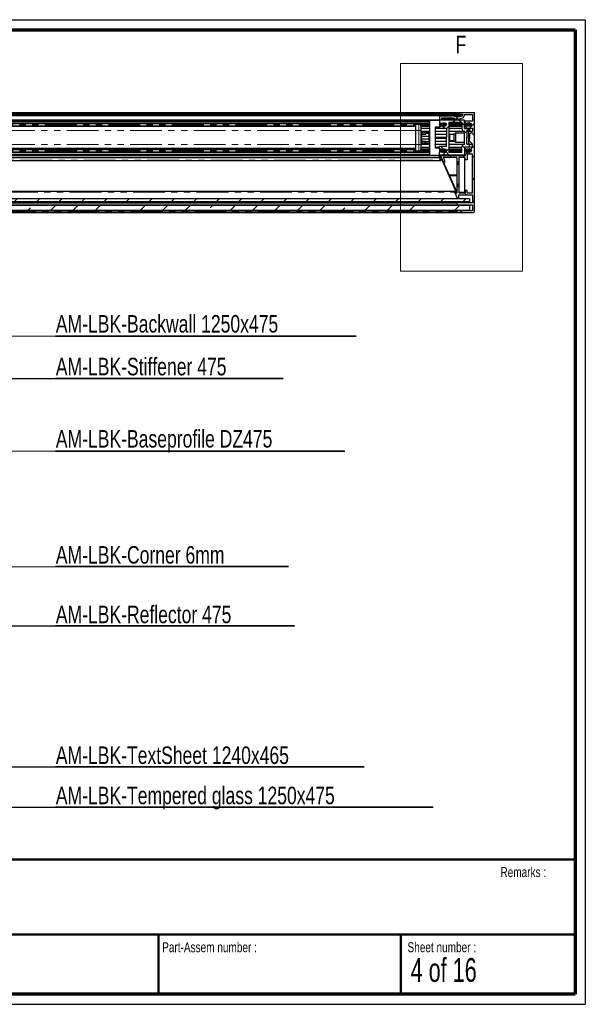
# Paper-space layout 'Section D EZ' of a CAD drawing. Header units: millimetres. Extents: x 7 to 291, y 7 to 204.
# Tile 4 of 4: x 177 to 291, y 7 to 204. Entities that reach past the tile are written whole.
import ezdxf

# ---------------------------------------------------------------- set-up
doc = ezdxf.new("R2010")
doc.units = ezdxf.units.MM
doc.linetypes.add('PHANTOM', pattern=[12.7, 6.35, -1.27, 1.27, -1.27, 1.27, -1.27])
for name, color, linetype in [('LAYER1', 7, 'Continuous'), ('LAYER2', 7, 'Continuous'), ('LOGO', 7, 'Continuous')]:
    doc.layers.add(name, color=color, linetype=linetype)
doc.styles.add('SLDTEXTSTYLE1', font='TXT', dxfattribs={"width": 0.75})
doc.styles.add('SLDTEXTSTYLE3', font='TXT', dxfattribs={"width": 0.678571})
doc.dimstyles.new('SLDDIMSTYLE2', dxfattribs={"dimtxt": 0.18, "dimasz": 3.302, "dimexe": 0, "dimexo": 0.0625, "dimgap": 0, "dimtad": 0, "dimtih": 1, "dimtoh": 1, "dimdec": 0, "dimrnd": 1e-09, "dimzin": 0, "dimdsep": 46, "dimtxsty": 'Standard', "dimsah": 1, "dimcen": 0.09, "dimadec": 0, "dimazin": 0, "dimtfac": 3.302, "dimtdec": 0, "dimtofl": 0, "dimtmove": 0, "dimatfit": 3, "dimfxl": 1, "dimfrac": 2, "dimtolj": 1, "dimtzin": 0, "dimarcsym": 0})
doc.dimstyles.new('SLDDIMSTYLE5', dxfattribs={"dimtxt": 0.18, "dimasz": 1.016, "dimexe": 0, "dimexo": 0.0625, "dimgap": 0, "dimtad": 0, "dimtih": 1, "dimtoh": 1, "dimdec": 0, "dimrnd": 1e-09, "dimzin": 0, "dimdsep": 46, "dimtxsty": 'Standard', "dimblk1": 'DOT', "dimblk2": 'DOT', "dimsah": 1, "dimcen": 0.09, "dimadec": 0, "dimazin": 0, "dimtfac": 1.016, "dimtdec": 0, "dimtofl": 0, "dimtmove": 0, "dimatfit": 3, "dimldrblk": 'DOT', "dimfxl": 1, "dimfrac": 2, "dimtolj": 1, "dimtzin": 0, "dimarcsym": 0})

# ---------------------------------------------------------------- blocks, each defined once
blk = doc.blocks.new('SW_NOTE_0_22')
at = {"layer": 'LOGO', "color": 0}
for p, q in [((0, 0), (57.86, 0)), ((57.86, 0), (0, 0)), ((0, 0), (57.86, 0)), ((57.86, 0), (0, 0)), ((0, 0), (57.86, 0)), ((57.86, 0), (0, 0))]:
    blk.add_line(p, q, dxfattribs=at)
at = {"layer": 'LOGO', "color": 0, "insert": (0.03, 4.24), "char_height": 3.5, "attachment_point": 1, "style": 'SLDTEXTSTYLE1'}
blk.add_mtext('AM-LBK-Baseprofile DZ475', dxfattribs=at)
blk = doc.blocks.new('_Dot')
at = {"color": 0, "linetype": 'ByBlock', "lineweight": -2}
blk.add_line((-0.5, 0), (-1, 0), dxfattribs=at)
at = {"color": 0, "linetype": 'ByBlock', "const_width": 0.5}
blk.add_lwpolyline([(-0.25, 0, 1), (0.25, 0, 1)], format="xyb", close=True, dxfattribs=at)
blk = doc.blocks.new('SW_NOTE_0_23')
at = {"layer": 'LOGO', "color": 0}
for p, q in [((0, 0), (45.5, 0)), ((45.5, 0), (0, 0)), ((0, 0), (45.5, 0)), ((45.5, 0), (0, 0)), ((0, 0), (45.5, 0)), ((45.5, 0), (0, 0))]:
    blk.add_line(p, q, dxfattribs=at)
at = {"layer": 'LOGO', "color": 0, "insert": (0.03, 4.16), "char_height": 3.5, "attachment_point": 1, "style": 'SLDTEXTSTYLE1'}
blk.add_mtext('AM-LBK-Stiffener 475', dxfattribs=at)
blk = doc.blocks.new('SW_NOTE_0_24')
at = {"layer": 'LOGO', "color": 0}
for p, q in [((0, 0), (60.14, 0)), ((60.14, 0), (0, 0)), ((0, 0), (60.14, 0)), ((60.14, 0), (0, 0)), ((0, 0), (60.14, 0)), ((60.14, 0), (0, 0))]:
    blk.add_line(p, q, dxfattribs=at)
at = {"layer": 'LOGO', "color": 0, "insert": (0.03, 4.2), "char_height": 3.5, "attachment_point": 1, "style": 'SLDTEXTSTYLE1'}
blk.add_mtext('AM-LBK-Backwall 1250x475', dxfattribs=at)
blk = doc.blocks.new('SW_NOTE_0_25')
at = {"layer": 'LOGO', "color": 0}
for p, q in [((0, 0), (46.58, 0)), ((46.58, 0), (0, 0)), ((0, 0), (46.58, 0)), ((46.58, 0), (0, 0)), ((0, 0), (46.58, 0)), ((46.58, 0), (0, 0))]:
    blk.add_line(p, q, dxfattribs=at)
at = {"layer": 'LOGO', "color": 0, "insert": (0.03, 4.07), "char_height": 3.5, "attachment_point": 1, "style": 'SLDTEXTSTYLE1'}
blk.add_mtext('AM-LBK-Corner 6mm', dxfattribs=at)
blk = doc.blocks.new('SW_NOTE_0_26')
at = {"layer": 'LOGO', "color": 0}
for p, q in [((0, 0), (47.78, 0)), ((47.78, 0), (0, 0)), ((0, 0), (47.78, 0)), ((47.78, 0), (0, 0)), ((0, 0), (47.78, 0)), ((47.78, 0), (0, 0))]:
    blk.add_line(p, q, dxfattribs=at)
at = {"layer": 'LOGO', "color": 0, "insert": (0.03, 4.03), "char_height": 3.5, "attachment_point": 1, "style": 'SLDTEXTSTYLE1'}
blk.add_mtext('AM-LBK-Reflector 475', dxfattribs=at)
blk = doc.blocks.new('SW_NOTE_0_27')
at = {"layer": 'LOGO', "color": 0}
for p, q in [((0, 0), (61.7, 0)), ((61.7, 0), (0, 0)), ((0, 0), (61.7, 0)), ((61.7, 0), (0, 0)), ((0, 0), (61.7, 0)), ((61.7, 0), (0, 0))]:
    blk.add_line(p, q, dxfattribs=at)
at = {"layer": 'LOGO', "color": 0, "insert": (0.03, 4.07), "char_height": 3.5, "attachment_point": 1, "style": 'SLDTEXTSTYLE1'}
blk.add_mtext('AM-LBK-TextSheet 1240x465', dxfattribs=at)
blk = doc.blocks.new('SW_NOTE_0_28')
at = {"layer": 'LOGO', "color": 0}
for p, q in [((0, 0), (75.51, 0)), ((75.51, 0), (0, 0)), ((0, 0), (75.51, 0)), ((75.51, 0), (0, 0)), ((0, 0), (75.51, 0)), ((75.51, 0), (0, 0))]:
    blk.add_line(p, q, dxfattribs=at)
at = {"layer": 'LOGO', "color": 0, "insert": (0.03, 4.07), "char_height": 3.5, "attachment_point": 1, "style": 'SLDTEXTSTYLE1'}
blk.add_mtext('AM-LBK-Tempered glass 1250x475', dxfattribs=at)

psp = doc.layouts.new('Section D EZ')

# ---------------------------------------------------------------- hatches: boundary and pattern name
at = {"linetype": 'Continuous', "lineweight": 18}
h = psp.add_hatch(dxfattribs=at)
h.set_pattern_fill('ANSI38', angle=90, style=0)
edge = h.paths.add_edge_path(flags=0)
edge.add_line((267.2, 183.04), (267.3, 183.04))
edge.add_line((267.3, 183.04), (267.35, 183.12))
edge.add_line((267.35, 183.12), (267.41, 183.12))
edge.add_line((267.41, 183.12), (267.45, 183.04))
edge.add_line((267.45, 183.04), (267.59, 183.04))
edge.add_arc((267.59, 182.84), 0.2, 0, 90, ccw=False)
edge.add_line((267.79, 182.84), (267.79, 182.77))
edge.add_arc((267.59, 182.77), 0.2, 270, 360, ccw=False)
edge.add_line((267.59, 182.57), (267.58, 182.57))
edge.add_line((267.58, 182.57), (267.53, 182.49))
edge.add_line((267.53, 182.49), (267.47, 182.49))
edge.add_line((267.47, 182.49), (267.43, 182.57))
edge.add_line((267.43, 182.57), (267.33, 182.57))
edge.add_line((267.33, 182.57), (267.28, 182.49))
edge.add_line((267.28, 182.49), (267.22, 182.49))
edge.add_line((267.22, 182.49), (267.17, 182.57))
edge.add_line((267.17, 182.57), (267.07, 182.57))
edge.add_line((267.07, 182.57), (267.03, 182.49))
edge.add_line((267.03, 182.49), (266.97, 182.49))
edge.add_line((266.97, 182.49), (266.92, 182.57))
edge.add_line((266.92, 182.57), (266.82, 182.57))
edge.add_line((266.82, 182.57), (266.77, 182.49))
edge.add_line((266.77, 182.49), (266.71, 182.49))
edge.add_line((266.71, 182.49), (266.67, 182.57))
edge.add_line((266.67, 182.57), (266.56, 182.57))
edge.add_line((266.56, 182.57), (266.52, 182.49))
edge.add_line((266.52, 182.49), (266.39, 182.49))
edge.add_line((266.39, 182.49), (266.39, 182.1))
edge.add_line((266.39, 182.1), (267.99, 182.1))
edge.add_line((267.99, 182.1), (267.99, 181.5))
edge.add_line((267.99, 181.5), (267.39, 180.9))
edge.add_line((267.39, 180.9), (267.39, 180.3))
edge.add_line((267.39, 180.3), (267.49, 180.2))
edge.add_line((267.49, 180.2), (267.39, 180.1))
edge.add_line((267.39, 180.1), (267.39, 179.5))
edge.add_line((267.39, 179.5), (267.99, 178.9))
edge.add_line((267.99, 178.9), (267.99, 178.3))
edge.add_line((267.99, 178.3), (266.39, 178.3))
edge.add_line((266.39, 178.3), (266.39, 177.92))
edge.add_line((266.39, 177.92), (266.44, 177.84))
edge.add_line((266.44, 177.84), (266.54, 177.84))
edge.add_line((266.54, 177.84), (266.58, 177.92))
edge.add_line((266.58, 177.92), (266.64, 177.92))
edge.add_line((266.64, 177.92), (266.69, 177.84))
edge.add_line((266.69, 177.84), (266.79, 177.84))
edge.add_line((266.79, 177.84), (266.84, 177.92))
edge.add_line((266.84, 177.92), (266.9, 177.92))
edge.add_line((266.9, 177.92), (266.94, 177.84))
edge.add_line((266.94, 177.84), (267.05, 177.84))
edge.add_line((267.05, 177.84), (267.09, 177.92))
edge.add_line((267.09, 177.92), (267.15, 177.92))
edge.add_line((267.15, 177.92), (267.2, 177.84))
edge.add_line((267.2, 177.84), (267.3, 177.84))
edge.add_line((267.3, 177.84), (267.35, 177.92))
edge.add_line((267.35, 177.92), (267.41, 177.92))
edge.add_line((267.41, 177.92), (267.45, 177.84))
edge.add_line((267.45, 177.84), (267.59, 177.84))
edge.add_arc((267.59, 177.64), 0.2, 0, 90, ccw=False)
edge.add_line((267.79, 177.64), (267.79, 177.57))
edge.add_arc((267.59, 177.57), 0.2, 270, 360, ccw=False)
edge.add_line((267.59, 177.37), (267.58, 177.37))
edge.add_line((267.58, 177.37), (267.53, 177.29))
edge.add_line((267.53, 177.29), (267.47, 177.29))
edge.add_line((267.47, 177.29), (267.43, 177.37))
edge.add_line((267.43, 177.37), (267.33, 177.37))
edge.add_line((267.33, 177.37), (267.28, 177.29))
edge.add_line((267.28, 177.29), (267.22, 177.29))
edge.add_line((267.22, 177.29), (267.17, 177.37))
edge.add_line((267.17, 177.37), (267.07, 177.37))
edge.add_line((267.07, 177.37), (267.03, 177.29))
edge.add_line((267.03, 177.29), (266.97, 177.29))
edge.add_line((266.97, 177.29), (266.92, 177.37))
edge.add_line((266.92, 177.37), (266.82, 177.37))
edge.add_line((266.82, 177.37), (266.77, 177.29))
edge.add_line((266.77, 177.29), (266.71, 177.29))
edge.add_line((266.71, 177.29), (266.67, 177.37))
edge.add_line((266.67, 177.37), (266.56, 177.37))
edge.add_line((266.56, 177.37), (266.52, 177.29))
edge.add_line((266.52, 177.29), (266.39, 177.29))
edge.add_line((266.39, 177.29), (266.39, 176.9))
edge.add_line((266.39, 176.9), (266.57, 176.9))
edge.add_line((266.57, 176.9), (266.57, 176.64))
edge.add_line((266.57, 176.64), (261.39, 176.64))
edge.add_line((261.39, 176.64), (261.39, 176.2))
edge.add_line((261.39, 176.2), (261.63, 175.66))
edge.add_arc((261.69, 175.68), 0.06, 204, 364)
edge.add_line((261.75, 175.69), (261.71, 176.24))
edge.add_line((261.71, 176.24), (261.81, 176.24))
edge.add_line((261.81, 176.24), (262.28, 175.18))
edge.add_line((262.28, 175.18), (262.39, 175.23))
edge.add_line((262.39, 175.23), (262.39, 175.68))
edge.add_line((262.39, 175.68), (262.14, 176.24))
edge.add_line((262.14, 176.24), (263.31, 176.24))
edge.add_line((263.31, 176.24), (263.39, 176.32))
edge.add_line((263.39, 176.32), (263.47, 176.24))
edge.add_line((263.47, 176.24), (264.89, 176.24))
edge.add_line((264.89, 176.24), (264.89, 172.76))
edge.add_line((264.89, 172.76), (264.97, 172.68))
edge.add_line((264.97, 172.68), (264.89, 172.6))
edge.add_line((264.89, 172.6), (264.89, 169.13))
edge.add_arc((264.85, 169.13), 0.04, 224, 360, ccw=False)
edge.add_line((264.82, 169.1), (264.56, 169.37))
edge.add_arc((264.52, 169.32), 0.06, 44, 204)
edge.add_line((264.46, 169.3), (265.03, 168.02))
edge.add_line((265.03, 168.02), (265.29, 168.02))
edge.add_line((265.29, 168.02), (265.29, 168.72))
edge.add_line((265.29, 168.72), (267.99, 168.72))
edge.add_line((267.99, 168.72), (267.99, 167.12))
edge.add_line((267.99, 167.12), (264.89, 167.12))
edge.add_line((264.89, 167.12), (264.89, 166.72))
edge.add_line((264.89, 166.72), (267.99, 166.72))
edge.add_line((267.99, 166.72), (267.99, 165.52))
edge.add_line((267.99, 165.52), (264.89, 165.52))
edge.add_line((264.89, 165.52), (264.89, 165.4))
edge.add_arc((265.09, 165.4), 0.2, 180, 270)
edge.add_line((265.09, 165.2), (268.19, 165.2))
edge.add_arc((268.19, 165.4), 0.2, 270, 360)
edge.add_line((268.39, 165.4), (268.39, 185.1))
edge.add_arc((268.29, 185.1), 0.1, 0, 90)
edge.add_line((268.29, 185.2), (264.99, 185.2))
edge.add_arc((264.99, 185.1), 0.1, 90, 180)
edge.add_line((264.89, 185.1), (264.89, 184.9))
edge.add_line((264.89, 184.9), (265.99, 184.9))
edge.add_line((265.99, 184.9), (265.99, 184.61))
edge.add_arc((265.93, 184.61), 0.06, 284, 360, ccw=False)
edge.add_line((265.94, 184.55), (265.2, 184.37))
edge.add_arc((265.18, 184.42), 0.06, 270, 284, ccw=False)
edge.add_line((265.18, 184.36), (264.7, 184.36))
edge.add_arc((264.7, 184.42), 0.06, 256, 270, ccw=False)
edge.add_line((264.69, 184.37), (263.89, 184.56))
edge.add_line((263.89, 184.56), (261.39, 184.56))
edge.add_line((261.39, 184.56), (261.39, 183.76))
edge.add_line((261.39, 183.76), (261.89, 183.76))
edge.add_line((261.89, 183.76), (261.89, 184.16))
edge.add_line((261.89, 184.16), (263.84, 184.16))
edge.add_line((263.84, 184.16), (264.44, 184.02))
edge.add_line((264.44, 184.02), (264.44, 183.76))
edge.add_line((264.44, 183.76), (265.44, 183.76))
edge.add_line((265.44, 183.76), (265.44, 184.02))
edge.add_line((265.44, 184.02), (266.04, 184.17))
edge.add_arc((265.93, 184.61), 0.46, 284, 360)
edge.add_line((266.39, 184.61), (266.39, 184.8))
edge.add_line((266.39, 184.8), (267.99, 184.8))
edge.add_line((267.99, 184.8), (267.99, 183.5))
edge.add_line((267.99, 183.5), (266.39, 183.5))
edge.add_line((266.39, 183.5), (266.39, 183.12))
edge.add_line((266.39, 183.12), (266.44, 183.04))
edge.add_line((266.44, 183.04), (266.54, 183.04))
edge.add_line((266.54, 183.04), (266.58, 183.12))
edge.add_line((266.58, 183.12), (266.64, 183.12))
edge.add_line((266.64, 183.12), (266.69, 183.04))
edge.add_line((266.69, 183.04), (266.79, 183.04))
edge.add_line((266.79, 183.04), (266.84, 183.12))
edge.add_line((266.84, 183.12), (266.9, 183.12))
edge.add_line((266.9, 183.12), (266.94, 183.04))
edge.add_line((266.94, 183.04), (267.05, 183.04))
edge.add_line((267.05, 183.04), (267.09, 183.12))
edge.add_line((267.09, 183.12), (267.15, 183.12))
edge.add_line((267.15, 183.12), (267.2, 183.04))
h.paths.add_polyline_path([(266.57, 169.12), (265.29, 169.12), (265.29, 176.24), (266.57, 176.24), (266.57, 175.74), (266.93, 175.74), (266.93, 176.9), (267.99, 176.9), (267.99, 169.12), (266.93, 169.12), (266.93, 169.62), (266.57, 169.62)], flags=0)
h = psp.add_hatch(dxfattribs=at)
h.set_pattern_fill('ANSI38', style=0)
h.paths.add_polyline_path([(265.39, 184.56), (265.39, 184.86), (21.39, 184.86), (21.39, 184.56)], flags=0)
h = psp.add_hatch(dxfattribs=at)
h.set_pattern_fill('ANSI38', style=0)
edge = h.paths.add_edge_path(flags=0)
edge.add_line((262.59, 177.37), (262.58, 177.37))
edge.add_line((262.58, 177.37), (262.53, 177.29))
edge.add_line((262.53, 177.29), (262.47, 177.29))
edge.add_line((262.47, 177.29), (262.43, 177.37))
edge.add_line((262.43, 177.37), (262.33, 177.37))
edge.add_line((262.33, 177.37), (262.28, 177.29))
edge.add_line((262.28, 177.29), (262.22, 177.29))
edge.add_line((262.22, 177.29), (262.17, 177.37))
edge.add_line((262.17, 177.37), (262.07, 177.37))
edge.add_line((262.07, 177.37), (262.03, 177.29))
edge.add_line((262.03, 177.29), (261.97, 177.29))
edge.add_line((261.97, 177.29), (261.92, 177.37))
edge.add_line((261.92, 177.37), (261.82, 177.37))
edge.add_line((261.82, 177.37), (261.77, 177.29))
edge.add_line((261.77, 177.29), (261.71, 177.29))
edge.add_line((261.71, 177.29), (261.67, 177.37))
edge.add_line((261.67, 177.37), (261.56, 177.37))
edge.add_line((261.56, 177.37), (261.52, 177.29))
edge.add_line((261.52, 177.29), (261.39, 177.29))
edge.add_line((261.39, 177.29), (261.39, 176.7))
edge.add_line((261.39, 176.7), (266.39, 176.7))
edge.add_line((266.39, 176.7), (266.39, 178.36))
edge.add_line((266.39, 178.36), (267.39, 178.36))
edge.add_line((267.39, 178.36), (267.39, 178.86))
edge.add_line((267.39, 178.86), (266.95, 178.86))
edge.add_arc((266.95, 178.92), 0.06, 180, 270, ccw=False)
edge.add_line((266.89, 178.92), (266.89, 180.1))
edge.add_line((266.89, 180.1), (266.79, 180.2))
edge.add_line((266.79, 180.2), (266.89, 180.3))
edge.add_line((266.89, 180.3), (266.89, 181.48))
edge.add_arc((266.95, 181.48), 0.06, 90, 180, ccw=False)
edge.add_line((266.95, 181.54), (267.39, 181.54))
edge.add_line((267.39, 181.54), (267.39, 182.04))
edge.add_line((267.39, 182.04), (266.39, 182.04))
edge.add_line((266.39, 182.04), (266.39, 183.7))
edge.add_line((266.39, 183.7), (261.39, 183.7))
edge.add_line((261.39, 183.7), (261.39, 183.12))
edge.add_line((261.39, 183.12), (261.52, 183.12))
edge.add_line((261.52, 183.12), (261.56, 183.04))
edge.add_line((261.56, 183.04), (261.67, 183.04))
edge.add_line((261.67, 183.04), (261.71, 183.12))
edge.add_line((261.71, 183.12), (261.77, 183.12))
edge.add_line((261.77, 183.12), (261.82, 183.04))
edge.add_line((261.82, 183.04), (261.92, 183.04))
edge.add_line((261.92, 183.04), (261.97, 183.12))
edge.add_line((261.97, 183.12), (262.03, 183.12))
edge.add_line((262.03, 183.12), (262.07, 183.04))
edge.add_line((262.07, 183.04), (262.17, 183.04))
edge.add_line((262.17, 183.04), (262.22, 183.12))
edge.add_line((262.22, 183.12), (262.28, 183.12))
edge.add_line((262.28, 183.12), (262.33, 183.04))
edge.add_line((262.33, 183.04), (262.43, 183.04))
edge.add_line((262.43, 183.04), (262.47, 183.12))
edge.add_line((262.47, 183.12), (262.53, 183.12))
edge.add_line((262.53, 183.12), (262.58, 183.04))
edge.add_line((262.58, 183.04), (262.59, 183.04))
edge.add_arc((262.59, 182.84), 0.2, 0, 90, ccw=False)
edge.add_line((262.79, 182.84), (262.79, 182.77))
edge.add_arc((262.59, 182.77), 0.2, -90, 0, ccw=False)
edge.add_line((262.59, 182.57), (262.45, 182.57))
edge.add_line((262.45, 182.57), (262.41, 182.49))
edge.add_line((262.41, 182.49), (262.35, 182.49))
edge.add_line((262.35, 182.49), (262.3, 182.57))
edge.add_line((262.3, 182.57), (262.2, 182.57))
edge.add_line((262.2, 182.57), (262.15, 182.49))
edge.add_line((262.15, 182.49), (262.09, 182.49))
edge.add_line((262.09, 182.49), (262.05, 182.57))
edge.add_line((262.05, 182.57), (261.94, 182.57))
edge.add_line((261.94, 182.57), (261.9, 182.49))
edge.add_line((261.9, 182.49), (261.84, 182.49))
edge.add_line((261.84, 182.49), (261.79, 182.57))
edge.add_line((261.79, 182.57), (261.69, 182.57))
edge.add_line((261.69, 182.57), (261.64, 182.49))
edge.add_line((261.64, 182.49), (261.58, 182.49))
edge.add_line((261.58, 182.49), (261.54, 182.57))
edge.add_line((261.54, 182.57), (261.44, 182.57))
edge.add_line((261.44, 182.57), (261.39, 182.49))
edge.add_line((261.39, 182.49), (261.39, 182))
edge.add_line((261.39, 182), (262.79, 182))
edge.add_line((262.79, 182), (262.79, 180.28))
edge.add_line((262.79, 180.28), (262.87, 180.2))
edge.add_line((262.87, 180.2), (262.79, 180.12))
edge.add_line((262.79, 180.12), (262.79, 178.4))
edge.add_line((262.79, 178.4), (261.39, 178.4))
edge.add_line((261.39, 178.4), (261.39, 177.92))
edge.add_line((261.39, 177.92), (261.44, 177.84))
edge.add_line((261.44, 177.84), (261.54, 177.84))
edge.add_line((261.54, 177.84), (261.58, 177.92))
edge.add_line((261.58, 177.92), (261.64, 177.92))
edge.add_line((261.64, 177.92), (261.69, 177.84))
edge.add_line((261.69, 177.84), (261.79, 177.84))
edge.add_line((261.79, 177.84), (261.84, 177.92))
edge.add_line((261.84, 177.92), (261.9, 177.92))
edge.add_line((261.9, 177.92), (261.94, 177.84))
edge.add_line((261.94, 177.84), (262.05, 177.84))
edge.add_line((262.05, 177.84), (262.09, 177.92))
edge.add_line((262.09, 177.92), (262.15, 177.92))
edge.add_line((262.15, 177.92), (262.2, 177.84))
edge.add_line((262.2, 177.84), (262.3, 177.84))
edge.add_line((262.3, 177.84), (262.35, 177.92))
edge.add_line((262.35, 177.92), (262.41, 177.92))
edge.add_line((262.41, 177.92), (262.45, 177.84))
edge.add_line((262.45, 177.84), (262.59, 177.84))
edge.add_arc((262.59, 177.64), 0.2, 0, 90, ccw=False)
edge.add_line((262.79, 177.64), (262.79, 177.57))
edge.add_arc((262.59, 177.57), 0.2, 270, 360, ccw=False)
edge = h.paths.add_edge_path(flags=0)
edge.add_line((263.29, 177.2), (263.29, 183.2))
edge.add_line((263.29, 183.2), (265.89, 183.2))
edge.add_line((265.89, 183.2), (265.89, 182.04))
edge.add_arc((266.39, 182.04), 0.5, 180, 270)
edge.add_line((266.39, 181.54), (266.39, 178.86))
edge.add_arc((266.39, 178.36), 0.5, 90, 180)
edge.add_line((265.89, 178.36), (265.89, 177.2))
edge.add_line((265.89, 177.2), (263.29, 177.2))
h = psp.add_hatch(dxfattribs=at)
h.set_pattern_fill('ANSI38', style=0)
h.paths.add_polyline_path([(264.91, 169.2), (261.82, 176.14), (261.73, 176.1), (264.82, 169.16)], flags=0)
h = psp.add_hatch(dxfattribs=at)
h.set_pattern_fill('ANSI31', style=0)
h.paths.add_polyline_path([(267.39, 167.32), (267.39, 167.92), (19.39, 167.92), (19.39, 167.32)], flags=0)
h = psp.add_hatch(dxfattribs=at)
h.set_pattern_fill('ANSI35', style=0)
h.paths.add_polyline_path([(19.49, 166.62), (19.39, 166.52), (19.39, 165.72), (19.49, 165.62), (267.29, 165.62), (267.39, 165.72), (267.39, 166.52), (267.29, 166.62)], flags=0)

# ---------------------------------------------------------------- linework, layer by layer
at = {"color": 7, "linetype": 'Continuous', "lineweight": 18}
for p, q in [((253.61, 195.04), (278.04, 195.04)), ((253.61, 195.04), (253.61, 153.47)), ((278.04, 195.04), (278.04, 153.47)), ((253.61, 153.47), (278.04, 153.47))]:
    psp.add_line(p, q, dxfattribs=at)
at = {"color": 7, "linetype": 'Continuous', "lineweight": 25}
for p, q in [((21.79, 185.2), (264.99, 185.2)), ((264.99, 185.2), (268.29, 185.2)), ((265.39, 184.86), (21.39, 184.86)), ((265.39, 184.56), (21.39, 184.56)), ((21.89, 184.9), (264.89, 184.9)), ((25.39, 183.76), (261.39, 183.76)), ((27.29, 183.5), (259.49, 183.5)), ((259.49, 176.7), (259.49, 183.7)), ((259.49, 183.7), (261.39, 183.7)), ((261.39, 184.56), (261.39, 183.76)), ((261.39, 184.56), (263.89, 184.56)), ((261.39, 183.76), (261.89, 183.76)), ((266.39, 183.7), (261.39, 183.7)), ((261.39, 183.7), (261.39, 183.12)), ((261.89, 184.16), (263.84, 184.16)), ((261.89, 183.76), (261.89, 184.16)), ((261.89, 184.02), (264.44, 184.02)), ((261.89, 183.76), (264.44, 183.76)), ((264.44, 184.02), (263.84, 184.16)), ((264.69, 184.37), (263.89, 184.56)), ((264.44, 184.02), (264.44, 183.76)), ((264.44, 183.76), (265.44, 183.76)), ((265.18, 184.36), (264.7, 184.36)), ((264.89, 184.9), (264.89, 185.1)), ((264.89, 184.9), (265.99, 184.9)), ((265.2, 184.37), (265.94, 184.55)), ((265.39, 184.86), (265.39, 184.56)), ((265.44, 184.02), (266.04, 184.17)), ((265.44, 184.02), (265.44, 183.76)), ((265.99, 184.9), (265.99, 184.61)), ((266.39, 184.8), (267.99, 184.8)), ((266.39, 184.61), (266.39, 184.8)), ((266.39, 182.04), (266.39, 183.7)), ((266.39, 183.5), (266.39, 183.12)), ((267.99, 183.5), (266.39, 183.5)), ((267.99, 184.8), (267.99, 183.5)), ((268.39, 165.4), (268.39, 185.1)), ((27.29, 183.12), (259.49, 183.12)), ((27.29, 183.04), (259.49, 183.04)), ((30.09, 182.57), (256.69, 182.57)), ((30.09, 182.49), (256.69, 182.49)), ((256.69, 182.4), (30.09, 182.4)), ((256.69, 182.85), (257.29, 182.85)), ((256.69, 181.6), (256.69, 182.85)), ((256.69, 178.8), (256.69, 181.6)), ((257.67, 182.57), (259.49, 182.57)), ((257.69, 182.49), (259.49, 182.49)), ((257.69, 182.45), (257.69, 181.6)), ((257.69, 182.1), (259.49, 182.1)), ((257.69, 181.6), (257.69, 178.8)), ((257.69, 181.5), (259.49, 181.5)), ((258.69, 181.4), (257.89, 181.4)), ((257.89, 181.24), (257.89, 181.4)), ((257.89, 181.24), (258.69, 181.24)), ((257.89, 180.9), (257.89, 181.24)), ((258.69, 181.24), (258.69, 181.4)), ((259.49, 181.31), (258.69, 181.31)), ((258.69, 180.9), (258.69, 181.24)), ((261.39, 182.3), (260.59, 182.3)), ((260.59, 178.1), (260.59, 182.3)), ((260.59, 182.1), (261.39, 182.1)), ((260.59, 181.5), (262.79, 181.5)), ((261.52, 183.12), (261.39, 183.12)), ((261.39, 183.12), (261.39, 182.49)), ((261.39, 183.04), (261.56, 183.04)), ((261.44, 182.57), (261.39, 182.49)), ((261.39, 182.57), (261.44, 182.57)), ((261.39, 182.49), (261.39, 182)), ((262.79, 182), (261.39, 182)), ((261.44, 182.57), (261.54, 182.57)), ((261.52, 183.12), (261.56, 183.04)), ((261.58, 182.49), (261.54, 182.57)), ((261.54, 182.57), (261.69, 182.57)), ((261.56, 183.04), (261.67, 183.04)), ((261.58, 182.49), (261.64, 182.49)), ((261.64, 182.49), (261.69, 182.57)), ((261.71, 183.12), (261.67, 183.04)), ((261.67, 183.04), (261.82, 183.04)), ((261.69, 182.57), (261.79, 182.57)), ((261.71, 183.12), (261.77, 183.12)), ((261.77, 183.12), (261.82, 183.04)), ((261.84, 182.49), (261.79, 182.57)), ((261.79, 182.57), (261.94, 182.57)), ((261.82, 183.04), (261.92, 183.04)), ((261.84, 182.49), (261.9, 182.49)), ((261.9, 182.49), (261.94, 182.57)), ((261.97, 183.12), (261.92, 183.04)), ((261.92, 183.04), (262.07, 183.04)), ((261.94, 182.57), (262.05, 182.57)), ((261.97, 183.12), (262.03, 183.12)), ((262.03, 183.12), (262.07, 183.04)), ((262.09, 182.49), (262.05, 182.57)), ((262.05, 182.57), (262.2, 182.57)), ((262.07, 183.04), (262.17, 183.04)), ((262.09, 182.49), (262.15, 182.49)), ((262.15, 182.49), (262.2, 182.57)), ((262.22, 183.12), (262.17, 183.04)), ((262.17, 183.04), (262.33, 183.04)), ((262.2, 182.57), (262.3, 182.57)), ((262.22, 183.12), (262.28, 183.12)), ((262.28, 183.12), (262.33, 183.04)), ((262.35, 182.49), (262.3, 182.57)), ((262.3, 182.57), (262.45, 182.57)), ((262.33, 183.04), (262.43, 183.04)), ((262.35, 182.49), (262.41, 182.49)), ((262.41, 182.49), (262.45, 182.57)), ((262.47, 183.12), (262.43, 183.04)), ((262.43, 183.04), (262.58, 183.04)), ((262.45, 182.57), (262.59, 182.57)), ((262.47, 183.12), (262.53, 183.12)), ((262.53, 183.12), (262.58, 183.04)), ((262.58, 183.04), (262.59, 183.04)), ((262.79, 182.84), (262.79, 182.77)), ((262.79, 182), (262.79, 180.28)), ((265.89, 183.2), (263.29, 183.2)), ((263.29, 183.2), (263.29, 177.2)), ((263.29, 183.12), (265.89, 183.12)), ((263.29, 183.04), (265.89, 183.04)), ((263.29, 182.57), (265.89, 182.57)), ((263.29, 182.49), (265.89, 182.49)), ((263.29, 182.1), (265.89, 182.1)), ((263.29, 181.5), (266.39, 181.5)), ((265.89, 183.2), (265.89, 182.04)), ((266.39, 183.12), (266.44, 183.04)), ((266.39, 183.04), (266.44, 183.04)), ((266.39, 182.57), (266.56, 182.57)), ((266.39, 182.1), (266.39, 182.49)), ((266.39, 182.49), (266.52, 182.49)), ((266.39, 182.1), (267.99, 182.1)), ((266.39, 182.04), (267.39, 182.04)), ((266.39, 178.86), (266.39, 181.54)), ((266.54, 183.04), (266.44, 183.04)), ((266.56, 182.57), (266.52, 182.49)), ((266.54, 183.04), (266.58, 183.12)), ((266.54, 183.04), (266.69, 183.04)), ((266.67, 182.57), (266.56, 182.57)), ((266.64, 183.12), (266.58, 183.12)), ((266.69, 183.04), (266.64, 183.12)), ((266.67, 182.57), (266.71, 182.49)), ((266.67, 182.57), (266.82, 182.57)), ((266.79, 183.04), (266.69, 183.04)), ((266.77, 182.49), (266.71, 182.49)), ((266.82, 182.57), (266.77, 182.49)), ((266.79, 183.04), (266.84, 183.12)), ((266.79, 183.04), (266.94, 183.04)), ((266.92, 182.57), (266.82, 182.57)), ((266.9, 183.12), (266.84, 183.12)), ((267.19, 181.5), (266.89, 181.5)), ((266.89, 181.5), (267.99, 181.5)), ((266.89, 181.48), (266.89, 180.3)), ((266.94, 183.04), (266.9, 183.12)), ((266.92, 182.57), (266.97, 182.49)), ((266.92, 182.57), (267.07, 182.57)), ((267.05, 183.04), (266.94, 183.04)), ((267.39, 181.54), (266.95, 181.54)), ((267.03, 182.49), (266.97, 182.49)), ((267.07, 182.57), (267.03, 182.49)), ((267.05, 183.04), (267.09, 183.12)), ((267.05, 183.04), (267.2, 183.04)), ((267.17, 182.57), (267.07, 182.57)), ((267.15, 183.12), (267.09, 183.12)), ((267.2, 183.04), (267.15, 183.12)), ((267.17, 182.57), (267.22, 182.49)), ((267.17, 182.57), (267.33, 182.57)), ((267.19, 181.5), (267.19, 178.9)), ((267.3, 183.04), (267.2, 183.04)), ((267.28, 182.49), (267.22, 182.49)), ((267.33, 182.57), (267.28, 182.49)), ((267.3, 183.04), (267.35, 183.12)), ((267.3, 183.04), (267.45, 183.04)), ((267.43, 182.57), (267.33, 182.57)), ((267.41, 183.12), (267.35, 183.12)), ((267.39, 182.04), (267.39, 181.54)), ((267.99, 181.5), (267.39, 180.9)), ((267.45, 183.04), (267.41, 183.12)), ((267.43, 182.57), (267.47, 182.49)), ((267.43, 182.57), (267.58, 182.57)), ((267.59, 183.04), (267.45, 183.04)), ((267.53, 182.49), (267.47, 182.49)), ((267.58, 182.57), (267.53, 182.49)), ((267.59, 182.57), (267.58, 182.57)), ((267.79, 182.84), (267.79, 182.77)), ((267.99, 182.1), (267.99, 181.5)), ((257.7, 180.45), (259.29, 180.45)), ((257.7, 179.95), (259.29, 179.95)), ((257.89, 180.9), (258.69, 180.9)), ((257.89, 179.51), (258.69, 179.51)), ((257.89, 179.17), (257.89, 179.51)), ((259.29, 181), (258.69, 181)), ((258.69, 179.17), (258.69, 179.51)), ((258.69, 179.4), (259.29, 179.4)), ((259.29, 181), (259.29, 180.45)), ((259.29, 180.94), (259.49, 180.94)), ((259.29, 180.47), (259.49, 180.47)), ((259.29, 180.45), (259.29, 179.95)), ((259.29, 179.95), (259.29, 179.4)), ((259.49, 179.93), (259.29, 179.93)), ((259.49, 179.47), (259.29, 179.47)), ((260.59, 180.9), (262.79, 180.9)), ((260.59, 180.3), (262.79, 180.3)), ((260.59, 180.2), (262.87, 180.2)), ((260.59, 180.1), (262.79, 180.1)), ((260.59, 179.5), (262.79, 179.5)), ((262.87, 180.2), (262.79, 180.28)), ((262.87, 180.2), (262.79, 180.12)), ((262.79, 178.4), (262.79, 180.12)), ((263.29, 180.9), (264.39, 180.9)), ((263.29, 180.3), (263.39, 180.3)), ((263.29, 180.2), (263.39, 180.2)), ((263.29, 180.1), (263.39, 180.1)), ((263.29, 179.5), (264.39, 179.5)), ((263.45, 180.8), (263.39, 180.74)), ((263.39, 179.67), (263.39, 180.74)), ((263.39, 179.67), (263.45, 179.6)), ((264.29, 180.8), (263.45, 180.8)), ((263.45, 179.6), (263.45, 180.8)), ((263.45, 179.6), (264.29, 179.6)), ((264.59, 181.1), (264.29, 180.8)), ((264.29, 180.8), (264.29, 179.6)), ((264.29, 179.6), (264.59, 179.3)), ((266.39, 181.1), (264.59, 181.1)), ((264.59, 181.1), (264.59, 179.3)), ((264.59, 179.3), (266.39, 179.3)), ((266.89, 180.3), (266.79, 180.2)), ((266.89, 180.1), (266.79, 180.2)), ((266.89, 180.3), (266.89, 180.1)), ((266.89, 178.92), (266.89, 180.1)), ((267.19, 180.9), (267.39, 180.9)), ((267.39, 180.8), (267.19, 180.8)), ((267.19, 179.6), (267.39, 179.6)), ((267.19, 179.5), (267.39, 179.5)), ((267.39, 180.9), (267.39, 180.3)), ((267.39, 180.3), (267.49, 180.2)), ((267.49, 180.2), (267.39, 180.1)), ((267.39, 179.5), (267.39, 180.1)), ((267.99, 178.9), (267.39, 179.5)), ((27.29, 177.37), (259.49, 177.37)), ((256.69, 178), (30.09, 178)), ((30.09, 177.92), (256.69, 177.92)), ((30.09, 177.84), (256.69, 177.84)), ((256.69, 177.55), (256.69, 178.8)), ((256.69, 177.55), (257.29, 177.55)), ((257.67, 177.84), (259.49, 177.84)), ((257.69, 178.9), (259.49, 178.9)), ((257.69, 178.8), (257.69, 177.95)), ((257.69, 178.3), (259.49, 178.3)), ((257.69, 177.92), (259.49, 177.92)), ((257.89, 179), (257.89, 179.17)), ((257.89, 179.17), (258.69, 179.17)), ((257.89, 179), (258.69, 179)), ((258.69, 179), (258.69, 179.17)), ((258.69, 179.1), (259.49, 179.1)), ((260.59, 178.9), (262.79, 178.9)), ((260.59, 178.3), (261.39, 178.3)), ((261.39, 178.1), (260.59, 178.1)), ((261.39, 177.92), (261.39, 178.4)), ((262.79, 178.4), (261.39, 178.4)), ((261.44, 177.84), (261.39, 177.92)), ((261.39, 177.92), (261.39, 177.29)), ((261.39, 177.84), (261.44, 177.84)), ((261.39, 177.37), (261.56, 177.37)), ((261.44, 177.84), (261.54, 177.84)), ((261.52, 177.29), (261.56, 177.37)), ((261.58, 177.92), (261.54, 177.84)), ((261.54, 177.84), (261.69, 177.84)), ((261.56, 177.37), (261.67, 177.37)), ((261.58, 177.92), (261.64, 177.92)), ((261.64, 177.92), (261.69, 177.84)), ((261.71, 177.29), (261.67, 177.37)), ((261.67, 177.37), (261.82, 177.37)), ((261.69, 177.84), (261.79, 177.84)), ((261.77, 177.29), (261.82, 177.37)), ((261.84, 177.92), (261.79, 177.84)), ((261.79, 177.84), (261.94, 177.84)), ((261.82, 177.37), (261.92, 177.37)), ((261.84, 177.92), (261.9, 177.92)), ((261.9, 177.92), (261.94, 177.84)), ((261.97, 177.29), (261.92, 177.37)), ((261.92, 177.37), (262.07, 177.37)), ((261.94, 177.84), (262.05, 177.84)), ((262.03, 177.29), (262.07, 177.37)), ((262.09, 177.92), (262.05, 177.84)), ((262.05, 177.84), (262.2, 177.84)), ((262.07, 177.37), (262.17, 177.37)), ((262.09, 177.92), (262.15, 177.92)), ((262.15, 177.92), (262.2, 177.84)), ((262.22, 177.29), (262.17, 177.37)), ((262.17, 177.37), (262.33, 177.37)), ((262.2, 177.84), (262.3, 177.84)), ((262.28, 177.29), (262.33, 177.37)), ((262.35, 177.92), (262.3, 177.84)), ((262.3, 177.84), (262.45, 177.84)), ((262.33, 177.37), (262.43, 177.37)), ((262.35, 177.92), (262.41, 177.92)), ((262.41, 177.92), (262.45, 177.84)), ((262.47, 177.29), (262.43, 177.37)), ((262.43, 177.37), (262.58, 177.37)), ((262.45, 177.84), (262.59, 177.84)), ((262.53, 177.29), (262.58, 177.37)), ((262.58, 177.37), (262.59, 177.37)), ((262.79, 177.57), (262.79, 177.64)), ((263.29, 178.9), (266.39, 178.9)), ((263.29, 178.3), (265.89, 178.3)), ((263.29, 177.92), (265.89, 177.92)), ((263.29, 177.84), (265.89, 177.84)), ((263.29, 177.37), (265.89, 177.37)), ((265.89, 177.2), (265.89, 178.36)), ((266.39, 178.36), (267.39, 178.36)), ((266.39, 178.36), (266.39, 176.7)), ((266.39, 178.3), (266.39, 177.92)), ((267.99, 178.3), (266.39, 178.3)), ((266.39, 177.92), (266.44, 177.84)), ((266.39, 177.84), (266.44, 177.84)), ((266.39, 177.37), (266.56, 177.37)), ((266.54, 177.84), (266.44, 177.84)), ((266.56, 177.37), (266.52, 177.29)), ((266.54, 177.84), (266.58, 177.92)), ((266.54, 177.84), (266.69, 177.84)), ((266.67, 177.37), (266.56, 177.37)), ((266.64, 177.92), (266.58, 177.92)), ((266.69, 177.84), (266.64, 177.92)), ((266.67, 177.37), (266.71, 177.29)), ((266.67, 177.37), (266.82, 177.37)), ((266.79, 177.84), (266.69, 177.84)), ((266.82, 177.37), (266.77, 177.29)), ((266.79, 177.84), (266.84, 177.92)), ((266.79, 177.84), (266.94, 177.84)), ((266.92, 177.37), (266.82, 177.37)), ((266.9, 177.92), (266.84, 177.92)), ((266.89, 178.9), (267.19, 178.9)), ((266.89, 178.9), (267.99, 178.9)), ((266.94, 177.84), (266.9, 177.92)), ((266.92, 177.37), (266.97, 177.29)), ((266.92, 177.37), (267.07, 177.37)), ((267.05, 177.84), (266.94, 177.84)), ((267.39, 178.86), (266.95, 178.86)), ((267.07, 177.37), (267.03, 177.29)), ((267.05, 177.84), (267.09, 177.92)), ((267.05, 177.84), (267.2, 177.84)), ((267.17, 177.37), (267.07, 177.37)), ((267.15, 177.92), (267.09, 177.92)), ((267.2, 177.84), (267.15, 177.92)), ((267.17, 177.37), (267.22, 177.29)), ((267.17, 177.37), (267.33, 177.37)), ((267.3, 177.84), (267.2, 177.84)), ((267.33, 177.37), (267.28, 177.29)), ((267.3, 177.84), (267.35, 177.92)), ((267.3, 177.84), (267.45, 177.84)), ((267.43, 177.37), (267.33, 177.37)), ((267.41, 177.92), (267.35, 177.92)), ((267.39, 178.36), (267.39, 178.86)), ((267.45, 177.84), (267.41, 177.92)), ((267.43, 177.37), (267.47, 177.29)), ((267.43, 177.37), (267.58, 177.37)), ((267.59, 177.84), (267.45, 177.84)), ((267.58, 177.37), (267.53, 177.29)), ((267.59, 177.37), (267.58, 177.37)), ((267.79, 177.64), (267.79, 177.57)), ((267.99, 178.3), (267.99, 178.9)), ((25.09, 175.62), (261.69, 175.62)), ((25.39, 176.64), (261.39, 176.64)), ((25.39, 176.2), (261.39, 176.2)), ((27.29, 177.29), (259.49, 177.29)), ((27.29, 176.9), (259.49, 176.9)), ((259.49, 176.7), (261.39, 176.7)), ((261.39, 176.7), (261.39, 177.29)), ((261.52, 177.29), (261.39, 177.29)), ((266.39, 176.7), (261.39, 176.7)), ((261.39, 176.2), (261.39, 176.64)), ((261.39, 176.64), (266.57, 176.64)), ((261.63, 175.66), (261.39, 176.2)), ((261.71, 177.29), (261.77, 177.29)), ((261.81, 176.24), (261.71, 176.24)), ((261.71, 176.24), (261.75, 175.69)), ((261.72, 176.1), (261.72, 176.13)), ((261.72, 176.13), (261.73, 176.1)), ((261.72, 176.13), (261.72, 176.13)), ((261.72, 176.09), (264.79, 169.15)), ((261.82, 176.14), (261.73, 176.1)), ((261.73, 176.1), (264.82, 169.16)), ((261.74, 176.09), (264.79, 169.19)), ((262.28, 175.18), (261.81, 176.24)), ((264.91, 169.2), (261.82, 176.14)), ((261.97, 177.29), (262.03, 177.29)), ((263.31, 176.24), (262.14, 176.24)), ((262.14, 176.24), (262.39, 175.68)), ((262.22, 177.29), (262.28, 177.29)), ((262.39, 175.68), (262.39, 175.23)), ((262.47, 177.29), (262.53, 177.29)), ((263.29, 177.29), (265.89, 177.29)), ((265.89, 177.2), (263.29, 177.2)), ((263.31, 176.24), (263.39, 176.32)), ((263.31, 176.24), (263.47, 176.24)), ((263.47, 176.24), (263.39, 176.32)), ((264.89, 176.24), (263.47, 176.24)), ((264.89, 176.24), (264.89, 172.76)), ((266.57, 176.24), (265.29, 176.24)), ((265.29, 176.24), (265.29, 169.12)), ((266.49, 176.18), (265.29, 176.18)), ((266.39, 177.29), (266.39, 176.9)), ((266.39, 177.29), (266.52, 177.29)), ((266.57, 176.9), (266.39, 176.9)), ((266.49, 169.18), (266.49, 176.18)), ((266.49, 175.74), (266.57, 175.74)), ((266.57, 176.9), (266.57, 176.64)), ((266.57, 175.74), (266.57, 176.24)), ((266.93, 175.74), (266.57, 175.74)), ((266.77, 177.29), (266.71, 177.29)), ((267.99, 176.9), (266.93, 176.9)), ((266.93, 176.9), (266.93, 175.74)), ((267.03, 177.29), (266.97, 177.29)), ((267.28, 177.29), (267.22, 177.29)), ((267.53, 177.29), (267.47, 177.29)), ((267.99, 169.12), (267.99, 176.9)), ((262.14, 175.18), (262.14, 175.18)), ((262.25, 175.18), (262.28, 175.18)), ((262.39, 175.23), (262.28, 175.18)), ((263.21, 172.76), (263.22, 172.76)), ((263.24, 172.68), (263.25, 172.68)), ((263.28, 172.6), (263.29, 172.6)), ((263.33, 172.76), (264.89, 172.76)), ((263.36, 172.68), (264.97, 172.68)), ((263.4, 172.6), (264.89, 172.6)), ((264.89, 172.76), (264.97, 172.68)), ((264.97, 172.68), (264.89, 172.6)), ((264.89, 172.6), (264.89, 169.13)), ((266.49, 169.62), (266.57, 169.62)), ((266.57, 169.62), (266.57, 169.12)), ((266.93, 169.62), (266.57, 169.62)), ((266.93, 169.12), (266.93, 169.62)), ((267.39, 167.92), (19.39, 167.92)), ((21.75, 168.02), (265.03, 168.02)), ((264.52, 169.38), (22.26, 169.38)), ((265.03, 168.02), (264.46, 169.3)), ((264.82, 169.1), (264.56, 169.37)), ((264.79, 169.15), (264.78, 169.15)), ((264.79, 169.15), (264.79, 169.19)), ((264.82, 169.16), (264.91, 169.2)), ((265.03, 168.02), (265.29, 168.02)), ((266.49, 169.18), (265.29, 169.18)), ((265.29, 169.12), (266.57, 169.12)), ((265.29, 168.72), (267.99, 168.72)), ((265.29, 168.02), (265.29, 168.72)), ((266.93, 169.12), (267.99, 169.12)), ((267.39, 167.92), (267.39, 167.32)), ((267.99, 168.72), (267.99, 167.12)), ((267.39, 167.32), (19.39, 167.32)), ((267.29, 166.62), (19.49, 166.62)), ((267.29, 165.62), (19.49, 165.62)), ((21.89, 167.12), (264.89, 167.12)), ((21.89, 166.72), (264.89, 166.72)), ((21.89, 165.52), (264.89, 165.52)), ((264.89, 167.12), (264.89, 166.72)), ((267.99, 167.12), (264.89, 167.12)), ((264.89, 166.72), (267.99, 166.72)), ((264.89, 165.52), (264.89, 165.4)), ((267.99, 165.52), (264.89, 165.52)), ((267.29, 166.62), (267.39, 166.52)), ((267.39, 165.72), (267.29, 165.62)), ((267.39, 166.52), (267.39, 165.72)), ((267.99, 166.72), (267.99, 165.52)), ((21.69, 165.2), (265.09, 165.2)), ((265.09, 165.2), (268.19, 165.2))]:
    psp.add_line(p, q, dxfattribs=at)
at = {"color": 8, "linetype": 'PHANTOM', "lineweight": 18}
for p, q in [((21.89, 185.1), (264.89, 185.1)), ((263.94, 184.55), (265.94, 184.55)), ((264.69, 184.37), (265.2, 184.37)), ((265.39, 184.61), (265.99, 184.61)), ((30.09, 182.84), (256.69, 182.84)), ((30.09, 182.77), (256.69, 182.77)), ((256.69, 181.6), (30.09, 181.6)), ((256.69, 181.6), (257.29, 181.6)), ((257.29, 181.6), (257.29, 182.85)), ((257.69, 181.6), (257.29, 181.6)), ((257.29, 178.8), (257.29, 181.6)), ((257.4, 182.84), (259.49, 182.84)), ((257.54, 182.77), (259.49, 182.77)), ((261.39, 182.84), (262.79, 182.84)), ((261.39, 182.77), (262.79, 182.77)), ((263.29, 182.84), (265.89, 182.84)), ((263.29, 182.77), (265.89, 182.77)), ((266.39, 182.84), (267.79, 182.84)), ((266.39, 182.77), (267.79, 182.77)), ((257.89, 180.9), (257.89, 180.45)), ((257.89, 179.95), (257.89, 179.51)), ((256.69, 178.8), (30.09, 178.8)), ((30.09, 177.64), (256.69, 177.64)), ((30.09, 177.57), (256.69, 177.57)), ((256.69, 178.8), (257.29, 178.8)), ((257.69, 178.8), (257.29, 178.8)), ((257.29, 177.55), (257.29, 178.8)), ((257.4, 177.57), (259.49, 177.57)), ((257.54, 177.64), (259.49, 177.64)), ((261.39, 177.64), (262.79, 177.64)), ((261.39, 177.57), (262.79, 177.57)), ((263.29, 177.64), (265.89, 177.64)), ((263.29, 177.57), (265.89, 177.57)), ((266.39, 177.64), (267.79, 177.64)), ((266.39, 177.57), (267.79, 177.57)), ((25.15, 175.66), (261.63, 175.66)), ((22.32, 169.3), (264.46, 169.3)), ((264.79, 169.13), (264.89, 169.13)), ((21.89, 165.4), (264.89, 165.4))]:
    psp.add_line(p, q, dxfattribs=at)
at = {"color": 7, "linetype": 'Continuous', "lineweight": 25}
for centre, radius, start, end in [((264.99, 185.1), 0.1, 90, 180), ((268.29, 185.1), 0.1, 0, 90), ((264.7, 184.42), 0.06, 256, 270), ((265.18, 184.42), 0.06, 270, 284), ((265.93, 184.61), 0.06, 284, 0), ((265.93, 184.61), 0.46, 284, 0), ((257.29, 182.45), 0.4, 0, 90), ((262.59, 182.84), 0.2, 0, 90), ((262.59, 182.77), 0.2, 270, 0), ((266.39, 182.04), 0.5, 180, 270), ((266.95, 181.48), 0.06, 90, 180), ((267.59, 182.84), 0.2, 0, 90), ((267.59, 182.77), 0.2, 270, 0), ((257.89, 181.2), 0.2, 180, 270), ((257.89, 179.2), 0.2, 90, 180), ((257.29, 177.95), 0.4, 270, 0), ((262.59, 177.64), 0.2, 0, 90), ((262.59, 177.57), 0.2, 270, 360), ((266.39, 178.36), 0.5, 90, 180), ((266.95, 178.92), 0.06, 180, 270), ((267.59, 177.64), 0.2, 0, 90), ((267.59, 177.57), 0.2, 270, 0), ((261.69, 175.68), 0.06, 204, 4), ((264.52, 169.32), 0.06, 44, 204), ((264.85, 169.13), 0.04, 224, 0), ((265.09, 165.4), 0.2, 180, 270), ((268.19, 165.4), 0.2, 270, 0)]:
    psp.add_arc(centre, radius, start, end, dxfattribs=at)
psp.add_open_spline([(257.7, 180.45), (257.71, 180.32), (257.72, 180.15), (257.7, 179.99), (257.7, 179.95)], degree=3, knots=[0, 0, 0, 0, 0.801206, 1, 1, 1, 1], dxfattribs=at)
at = {"layer": 'LAYER1', "lineweight": 50}
for p, q in [((8.57, 35.78), (288.57, 35.78)), ((8.57, 20.78), (288.57, 20.78)), ((205.22, 8.78), (205.22, 20.78)), ((253.65, 8.78), (253.65, 20.78))]:
    psp.add_line(p, q, dxfattribs=at)
at = {"layer": 'LAYER2', "lineweight": 70}
for p, q in [((8.57, 201.78), (288.57, 201.78)), ((288.57, 201.78), (288.57, 8.78)), ((288.57, 8.78), (8.57, 8.78))]:
    psp.add_line(p, q, dxfattribs=at)
at = {"layer": 'LOGO'}
for p, q in [((6.57, 203.78), (290.57, 203.78)), ((290.57, 203.78), (290.57, 6.78)), ((6.57, 6.78), (290.57, 6.78))]:
    psp.add_line(p, q, dxfattribs=at)

# ---------------------------------------------------------------- block references
for name, p in [('SW_NOTE_0_24', (184.63, 140.49)), ('SW_NOTE_0_23', (184.63, 131.97)), ('SW_NOTE_0_22', (184.63, 117.44)), ('SW_NOTE_0_25', (184.63, 94.39)), ('SW_NOTE_0_26', (184.63, 82.51)), ('SW_NOTE_0_27', (184.63, 54.3)), ('SW_NOTE_0_28', (184.63, 46.25))]:
    psp.add_blockref(name, p, dxfattribs=at)

# ---------------------------------------------------------------- texts
at = {"color": 7, "linetype": 'Continuous', "lineweight": 18, "insert": (264.62, 200.57), "char_height": 3.5, "attachment_point": 1, "style": 'SLDTEXTSTYLE1'}
psp.add_mtext('F', dxfattribs=at)
at = {"layer": 'LOGO', "attachment_point": 1}
for s, insert, char_height, style in [('Remarks :', (273.6, 34.24), 2, 'SLDTEXTSTYLE1'), ('Part-Assem number :', (205.93, 19.21), 2, 'SLDTEXTSTYLE1'), ('Sheet number :', (255.01, 19.21), 2, 'SLDTEXTSTYLE1'), ('4 of 16', (255.63, 16.04), 4.763, 'SLDTEXTSTYLE3')]:
    psp.add_mtext(s, dxfattribs=dict(at, insert=insert, char_height=char_height, style=style))

# ---------------------------------------------------------------- leaders
at = {"layer": 'LOGO'}
for points, dimstyle in [([(153.84, 140.53), (184.63, 140.49)], 'SLDDIMSTYLE5'), ([(158.03, 131.96), (184.63, 131.97)], 'SLDDIMSTYLE2'), ([(168.4, 117.51), (184.63, 117.44)], 'SLDDIMSTYLE5'), ([(158.83, 94.29), (184.63, 94.39)], 'SLDDIMSTYLE5'), ([(144.45, 82.42), (184.63, 82.51)], 'SLDDIMSTYLE2'), ([(164.52, 54.25), (184.63, 54.3)], 'SLDDIMSTYLE5'), ([(161.77, 46.18), (184.63, 46.25)], 'SLDDIMSTYLE5')]:
    psp.add_leader(points, dimstyle=dimstyle, dxfattribs=at)

doc.saveas('drawing.dxf')
